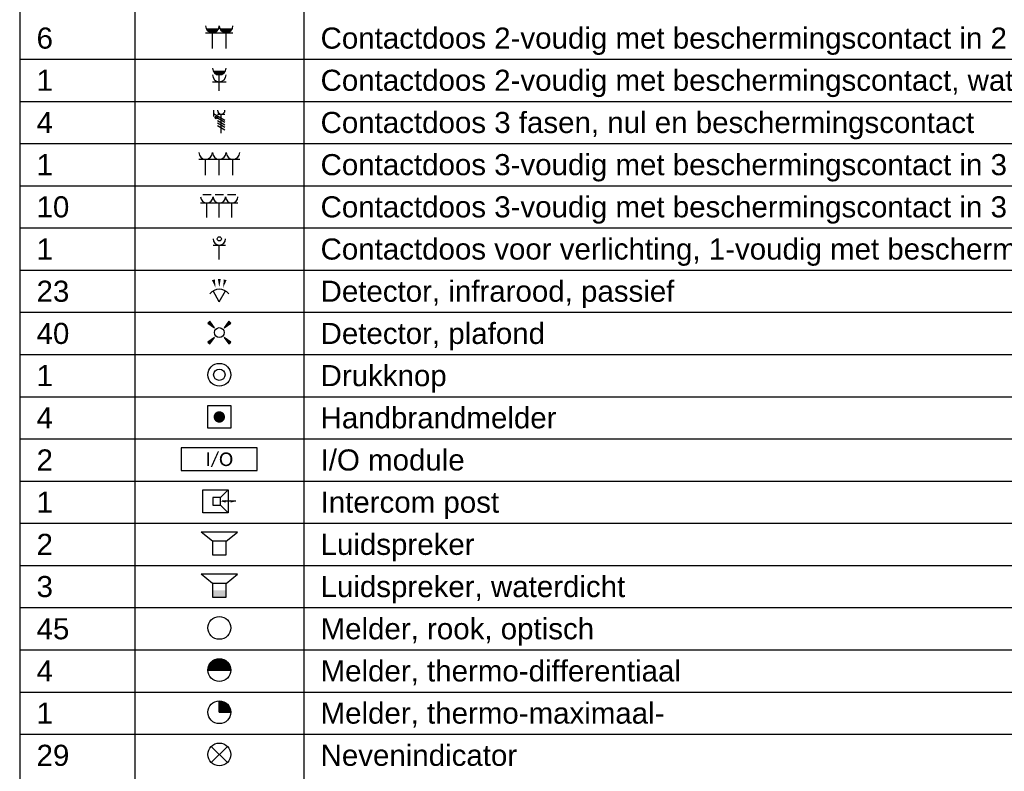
# Model space of a CAD drawing. Header units: millimetres. Extents: x -197899 to 120983, y -4228 to 45370.
# Tile 196 of 200: x 80415 to 86248, y 32123 to 36577. Entities that reach past the tile are written whole.
import ezdxf
from ezdxf.enums import TextEntityAlignment as Align

# ---------------------------------------------------------------- set-up
doc = ezdxf.new("R2010")
doc.units = ezdxf.units.MM
doc.layers.add('BL$9----', color=1, linetype='Continuous')
doc.styles.add('STABICAD-018', font='calibri.ttf', dxfattribs={"height": 180})
doc.styles.get("Standard").update_dxf_attribs({"font": 'arial.ttf'})

# ---------------------------------------------------------------- blocks, each defined once
blk = doc.blocks.new('*U519')
at = {"layer": 'BL$9----', "color": 3}
for p, q in [((0, 0), (0, -340)), ((13.65, 0), (13.65, -340)), ((33.65, 0), (33.65, -340)), ((0, -170), (189.11, -170)), ((0, -175), (189.11, -175)), ((0, -180), (189.11, -180)), ((0, -185), (189.11, -185)), ((0, -190), (189.11, -190)), ((0, -195), (189.11, -195)), ((0, -200), (189.11, -200)), ((0, -205), (189.11, -205)), ((0, -210), (189.11, -210)), ((0, -215), (189.11, -215)), ((0, -220), (189.11, -220)), ((0, -225), (189.11, -225)), ((0, -230), (189.11, -230)), ((0, -235), (189.11, -235)), ((0, -240), (189.11, -240)), ((0, -245), (189.11, -245)), ((0, -250), (189.11, -250))]:
    blk.add_line(p, q, dxfattribs=at)
at = {"layer": 'BL$9----', "color": 2}
blk.add_attdef('TITLE', (2, 1.25), '', height=3.5, dxfattribs=at)
blk = doc.blocks.new('*U518')
at = {"layer": 'BL$9----', "color": 2}
for tag, p in [('count_0', (2, 1.25)), ('count_2', (2, 1.25)), ('count_3', (2, 1.25)), ('count_1', (2, 1.25)), ('count_4', (2, 1.25)), ('blockname_0', (15.6525, 1.25)), ('blockname_1', (15.6525, 1.25)), ('blockname_2', (15.6525, 1.25)), ('blockname_3', (15.6525, 1.25)), ('blockname_4', (15.6525, 1.25)), ('description_0', (35.6525, 1.25)), ('description_1', (35.6525, 1.25)), ('description_2', (35.6525, 1.25)), ('description_3', (35.6525, 1.25)), ('description_4', (35.6525, 1.25))]:
    blk.add_attdef(tag, p, '', height=2.5, dxfattribs=at)
blk = doc.blocks.new('E00125WP')
at = {"color": 0, "linetype": 'Continuous'}
for p, q in [((-0.2, 5.25), (-2.8, 5.25)), ((-0.34, 5.05), (-2.66, 5.05)), ((-0.54, 4.85), (-2.46, 4.85)), ((-0.85, 4.65), (-2.15, 4.65)), ((2.8, 5.25), (0.2, 5.25)), ((2.66, 5.05), (0.34, 5.05)), ((2.46, 4.85), (0.54, 4.85)), ((2.15, 4.65), (0.85, 4.65))]:
    blk.add_line(p, q, dxfattribs=at)
blk = doc.blocks.new('*U400')
at = {"color": 0, "linetype": 'Continuous'}
for p, q in [((-3, 4.5), (3, 4.5)), ((-1.5, 1), (-1.5, 4.5)), ((1.5, 1), (1.5, 4.5))]:
    blk.add_line(p, q, dxfattribs=at)
for centre in [(-1.5, 6), (1.5, 6)]:
    blk.add_arc(centre, 1.5, 180, 0, dxfattribs=at)
at = {"color": 0, "linetype": 'ByBlock'}
blk.add_blockref('E00125WP', (0, 0), dxfattribs=at)
at = {"color": 0, "linetype": 'Continuous', "style": 'STABICAD-018'}
for tag, p in [('PANEL', (0, 11.5)), ('CIRCUIT', (0, 8.5)), ('SUBCIRCUIT', (4.5, 8.5)), ('ARTICLECODE', (0, 0))]:
    blk.add_attdef(tag, text='', height=1.8, dxfattribs=at).set_placement(p, align=Align.MIDDLE)
at = {"color": 0, "linetype": 'Continuous', "style": 'STABICAD-018', "flags": 1}
blk.add_attdef('POWERCODE', text='', height=1.8, dxfattribs=at).set_placement((13, 8.5), align=Align.MIDDLE)
blk = doc.blocks.new('111304AW')
at = {"color": 0, "linetype": 'Continuous'}
for p, q in [((1.3, 5.25), (-1.3, 5.25)), ((1.16, 5.05), (-1.16, 5.05)), ((0.96, 4.85), (-0.96, 4.85)), ((0.65, 4.65), (-0.65, 4.65)), ((0, 1), (0, 4.5)), ((-1.5, 3), (1.5, 3))]:
    blk.add_line(p, q, dxfattribs=at)
for centre in [(0, 6), (0, 4.5)]:
    blk.add_arc(centre, 1.5, 180, 0, dxfattribs=at)
at = {"color": 0, "linetype": 'Continuous', "style": 'STABICAD-018'}
for tag, p in [('PANEL', (0, 11.5)), ('CIRCUIT', (0, 8.5)), ('SUBCIRCUIT', (4.5, 8.5)), ('ARTICLECODE', (0, 0))]:
    blk.add_attdef(tag, text='', height=1.8, dxfattribs=at).set_placement(p, align=Align.MIDDLE)
at = {"color": 0, "linetype": 'Continuous', "style": 'STABICAD-018', "flags": 1}
blk.add_attdef('POWERCODE', text='', height=1.8, dxfattribs=at).set_placement((13, 8.5), align=Align.MIDDLE)
blk = doc.blocks.new('111304D')
at = {"color": 0, "linetype": 'Continuous'}
for p, q in [((-3, 9.98), (-3, 7.48)), ((-3, 8.73), (1.5, 6.13)), ((-1.5, 8.5), (1.5, 8.5)), ((0, 1), (0, 8.5)), ((1.5, 5.13), (-1.5, 6.87)), ((1.5, 4.13), (-1.5, 5.87)), ((1.5, 3.13), (-1.5, 4.87)), ((1.5, 2.13), (-1.5, 3.87))]:
    blk.add_line(p, q, dxfattribs=at)
at = {"color": 0, "linetype": 'Continuous', "const_width": 0.5}
blk.add_lwpolyline([(-1.68, 7.12, 1), (-2.18, 7.12, 1)], format="xyb", close=True, dxfattribs=at)
at = {"color": 0, "linetype": 'Continuous'}
blk.add_circle((-1.93, 7.12), 0.5, dxfattribs=at)
blk.add_arc((0, 10), 1.5, 180, 0, dxfattribs=at)
at = {"color": 0, "linetype": 'Continuous', "style": 'STABICAD-018'}
for tag, p in [('PANEL', (0, 15.5)), ('CIRCUIT', (0, 12.5)), ('SUBCIRCUIT', (4.5, 12.5)), ('ARTICLECODE', (0, 0))]:
    blk.add_attdef(tag, text='', height=1.8, dxfattribs=at).set_placement(p, align=Align.MIDDLE)
at = {"color": 0, "linetype": 'Continuous', "style": 'STABICAD-018', "flags": 1}
blk.add_attdef('POWERCODE', text='', height=1.8, dxfattribs=at).set_placement((13, 12.5), align=Align.MIDDLE)
blk = doc.blocks.new('E00127')
at = {"color": 0, "linetype": 'Continuous'}
for p, q in [((-4.5, 4.5), (4.5, 4.5)), ((-3, 1), (-3, 4.5)), ((0, 1), (0, 4.5)), ((3, 1), (3, 4.5))]:
    blk.add_line(p, q, dxfattribs=at)
for centre in [(-3, 6), (0, 6), (3, 6)]:
    blk.add_arc(centre, 1.5, 180, 0, dxfattribs=at)
at = {"color": 0, "linetype": 'Continuous', "style": 'STABICAD-018'}
for tag, p in [('PANEL', (0, 11.5)), ('CIRCUIT', (0, 8.5)), ('SUBCIRCUIT', (4.5, 8.5)), ('ARTICLECODE', (0, 0))]:
    blk.add_attdef(tag, text='', height=1.8, dxfattribs=at).set_placement(p, align=Align.MIDDLE)
at = {"color": 0, "linetype": 'Continuous', "style": 'STABICAD-018', "flags": 1}
blk.add_attdef('POWERCODE', text='', height=1.8, dxfattribs=at).set_placement((13, 8.5), align=Align.MIDDLE)
blk = doc.blocks.new('E00127CP')
at = {"color": 0, "linetype": 'Continuous'}
for p, q in [((-4, 6.5), (-2, 6.5)), ((-1, 6.5), (1, 6.5)), ((2, 6.5), (4, 6.5))]:
    blk.add_line(p, q, dxfattribs=at)
blk = doc.blocks.new('*U422')
at = {"color": 0, "linetype": 'Continuous'}
for p, q in [((-4.5, 4.5), (4.5, 4.5)), ((-3, 1), (-3, 4.5)), ((0, 1), (0, 4.5)), ((3, 1), (3, 4.5))]:
    blk.add_line(p, q, dxfattribs=at)
for centre in [(-3, 6), (0, 6), (3, 6)]:
    blk.add_arc(centre, 1.5, 180, 0, dxfattribs=at)
at = {"color": 0, "linetype": 'ByBlock'}
blk.add_blockref('E00127CP', (0, 0), dxfattribs=at)
at = {"color": 0, "linetype": 'Continuous', "style": 'STABICAD-018'}
for tag, p in [('PANEL', (0, 11.5)), ('CIRCUIT', (0, 8.5)), ('SUBCIRCUIT', (4.5, 8.5)), ('ARTICLECODE', (0, 0))]:
    blk.add_attdef(tag, text='', height=1.8, dxfattribs=at).set_placement(p, align=Align.MIDDLE)
at = {"color": 0, "linetype": 'Continuous', "style": 'STABICAD-018', "flags": 1}
blk.add_attdef('POWERCODE', text='', height=1.8, dxfattribs=at).set_placement((13, 8.5), align=Align.MIDDLE)
blk = doc.blocks.new('E00516')
at = {"color": 0, "linetype": 'Continuous'}
for p, q in [((-1.5, 4.5), (1.5, 4.5)), ((0, 1), (0, 4.5))]:
    blk.add_line(p, q, dxfattribs=at)
blk.add_circle((0, 6), 0.5, dxfattribs=at)
blk.add_arc((0, 6), 1.5, 180, 0, dxfattribs=at)
at = {"color": 0, "linetype": 'Continuous', "style": 'STABICAD-018'}
for tag, p in [('PANEL', (0, 11)), ('CIRCUIT', (0, 8)), ('SUBCIRCUIT', (4.5, 8)), ('SWITCHCODE', (3.5, 5)), ('ARTICLECODE', (0, 0))]:
    blk.add_attdef(tag, text='', height=1.8, dxfattribs=at).set_placement(p, align=Align.MIDDLE)
blk = doc.blocks.new('E00058')
at = {"color": 0, "linetype": 'Continuous'}
for q in [(-1.5, 3.6), (1.5, 3.6)]:
    blk.add_line((0, 1), q, dxfattribs=at)
blk.add_arc((0, 1), 3, 40.5288, 139.4712, dxfattribs=at)
for points in [[(-1.76, 6.21), (-1.08, 6.39), (-0.91, 4.38)], [(-0.35, 6.49), (0.35, 6.49), (0, 4.5)], [(1.08, 6.39), (1.76, 6.21), (0.91, 4.38)]]:
    blk.add_solid(points, dxfattribs=at)
at = {"color": 0, "linetype": 'Continuous', "style": 'STABICAD-018'}
blk.add_attdef('SECURITY_PANEL', text='', height=1.8, dxfattribs=at).set_placement((0, 10), align=Align.CENTER)
for tag, p in [('TEXT1', (0, 9)), ('ARTICLECODE', (0, 0))]:
    blk.add_attdef(tag, text='', height=1.8, dxfattribs=at).set_placement(p, align=Align.MIDDLE)
blk = doc.blocks.new('E00411')
for p, q in [((-2.4, 2.89), (-2.89, 2.4)), ((-1.24, 1.24), (-2.4, 2.89)), ((2.4, 2.89), (1.24, 1.24)), ((2.89, 2.4), (2.4, 2.89)), ((-2.89, 2.4), (-1.24, 1.24)), ((1.24, 1.24), (2.89, 2.4)), ((-1.24, -1.24), (-2.89, -2.4)), ((-2.89, -2.4), (-2.4, -2.89)), ((-2.4, -2.89), (-1.24, -1.24)), ((1.24, -1.24), (2.4, -2.89)), ((2.89, -2.4), (1.24, -1.24)), ((2.4, -2.89), (2.89, -2.4))]:
    blk.add_line(p, q)
at = {"color": 0, "linetype": 'Continuous'}
blk.add_circle((0, 0), 1.25, dxfattribs=at)
for points in [[(-2.89, 2.4), (-2.4, 2.89), (-1.24, 1.24)], [(2.4, 2.89), (2.89, 2.4), (1.24, 1.24)], [(-2.4, -2.89), (-2.89, -2.4), (-1.24, -1.24)], [(2.89, -2.4), (2.4, -2.89), (1.24, -1.24)]]:
    blk.add_solid(points, dxfattribs=at)
at = {"color": 0, "linetype": 'Continuous', "style": 'STABICAD-018'}
for tag, p in [('SWITCHCODE', (0, 4.64)), ('ARTICLECODE', (0, 0))]:
    blk.add_attdef(tag, text='', height=1.8, dxfattribs=at).set_placement(p, align=Align.MIDDLE)
blk = doc.blocks.new('111410')
at = {"color": 0, "linetype": 'Continuous'}
for radius in [2, 1]:
    blk.add_circle((0, 3), radius, dxfattribs=at)
at = {"color": 0, "linetype": 'Continuous', "style": 'STABICAD-018'}
for tag, p in [('SWITCHCODE', (0, 7)), ('ARTICLECODE', (0, 0))]:
    blk.add_attdef(tag, text='', height=1.8, dxfattribs=at).set_placement(p, align=Align.MIDDLE)
blk = doc.blocks.new('E00124')
at = {"color": 0, "linetype": 'Continuous'}
for p, q in [((-2, 5), (2, 5)), ((-2, 1), (-2, 5)), ((2, 5), (2, 1)), ((2, 1), (-2, 1))]:
    blk.add_line(p, q, dxfattribs=at)
at = {"color": 0, "linetype": 'Continuous', "const_width": 1}
blk.add_lwpolyline([(-0.5, 3, 1), (0.5, 3, 1)], format="xyb", close=True, dxfattribs=at)
at = {"color": 0, "linetype": 'Continuous', "style": 'STABICAD-018'}
for tag, p in [('CODING1', (-2.83, 5.24)), ('CODING2', (-2.55, 2.78)), ('ARTICLECODE', (0, 0)), ('FIREPROTECTION_PANEL', (-0.72, -2.09)), ('FIREPROTECTION_ZONE', (-1.56, -4.07)), ('FIREPROTECTION_HARDWARENUMBER', (6.03, -6.25))]:
    blk.add_attdef(tag, text='', height=1.8, dxfattribs=at).set_placement(p, align=Align.MIDDLE)
blk = doc.blocks.new('E00452A_FP')
at = {"color": 0, "linetype": 'Continuous'}
for p, q in [((-5, 4), (-5, 1)), ((5, 4), (-5, 4)), ((5, 1), (5, 4)), ((-5, 1), (5, 1))]:
    blk.add_line(p, q, dxfattribs=at)
at = {"color": 0, "linetype": 'Continuous', "style": 'STABICAD-018'}
for tag, p in [('FIREPROTECTION_HARDWARENUMBER', (3.74, 16.66)), ('FIREPROTECTION_ZONE', (2.91, 13.93)), ('FIREPROTECTION_PANEL', (3.59, 11.05)), ('CODING2', (-0.2, 8.41)), ('CODING1', (-0.13, 5.87)), ('TEXT1', (0, 2.5)), ('ARTICLECODE', (-0.06, -0.64))]:
    blk.add_attdef(tag, text='', height=1.8, dxfattribs=at).set_placement(p, align=Align.MIDDLE)
blk = doc.blocks.new('E00501')
at = {"color": 0, "linetype": 'Continuous'}
for p, q in [((-2.5, 1), (-2.5, 5.5)), ((-2.5, 5.5), (2.5, 5.5)), ((-0.5, 4), (-0.5, 2.5)), ((1, 4), (-0.5, 4)), ((1, 4), (2.5, 5.5)), ((1, 2.5), (1, 4)), ((2.5, 5.5), (2.5, 1)), ((-0.5, 2.5), (1, 2.5)), ((2.5, 1), (1, 2.5)), ((4, 3.25), (1.33, 3.25)), ((2.5, 1), (-2.5, 1))]:
    blk.add_line(p, q, dxfattribs=at)
for points in [[(1, 3.25, 0, 0.5, 0), (2, 3.25, 0.5, 0.5, 0)], [(4, 3.25, 0, 0.5, 0), (3, 3.25, 0.5, 0.5, 0)]]:
    blk.add_lwpolyline(points, format="xyseb", dxfattribs=at)
at = {"color": 0, "linetype": 'Continuous', "style": 'STABICAD-018'}
for tag, p in [('TEXT1', (0, 8)), ('ARTICLECODE', (0, 0))]:
    blk.add_attdef(tag, text='', height=1.8, dxfattribs=at).set_placement(p, align=Align.MIDDLE)
blk = doc.blocks.new('090907')
at = {"color": 0, "linetype": 'Continuous'}
for p, q in [((4, 6), (-4, 6)), ((-1.5, 4), (-4, 6)), ((1.5, 4), (4, 6)), ((1.5, 4), (-1.5, 4)), ((-1.5, 4), (-1.5, 1)), ((1.5, 1), (1.5, 4)), ((-1.5, 1), (1.5, 1))]:
    blk.add_line(p, q, dxfattribs=at)
at = {"color": 0, "linetype": 'Continuous', "style": 'STABICAD-018'}
for tag, p in [('SWITCHCODE', (0, 8)), ('ARTICLECODE', (0, 0))]:
    blk.add_attdef(tag, text='', height=1.8, dxfattribs=at).set_placement(p, align=Align.MIDDLE)
blk = doc.blocks.new('090907WD')
at = {"color": 0, "linetype": 'Continuous'}
for p, q in [((4, 6), (-4, 6)), ((-1.5, 4), (-4, 6)), ((1.5, 4), (4, 6)), ((1.5, 4), (-1.5, 4)), ((-1.5, 4), (-1.5, 1)), ((1.5, 1), (1.5, 4)), ((-1.5, 1), (1.5, 1))]:
    blk.add_line(p, q, dxfattribs=at)
blk.add_solid([(-1.5, 2.5), (1.5, 2.5), (-1.5, 1), (1.5, 1)], dxfattribs=at)
at = {"color": 0, "linetype": 'Continuous', "style": 'STABICAD-018'}
for tag, p in [('SWITCHCODE', (0, 8)), ('ARTICLECODE', (0, 0))]:
    blk.add_attdef(tag, text='', height=1.8, dxfattribs=at).set_placement(p, align=Align.MIDDLE)
blk = doc.blocks.new('E00020')
at = {"color": 0, "linetype": 'Continuous'}
blk.add_circle((0, 0), 2, dxfattribs=at)
at = {"color": 0, "linetype": 'Continuous', "style": 'STABICAD-018'}
for tag, p in [('CODING1', (0.68, 7.74)), ('CODING2', (0.95, 5.28)), ('ARTICLECODE', (0, 0)), ('FIREPROTECTION_PANEL', (0.1, -3.37)), ('FIREPROTECTION_HARDWARENUMBER', (7.57, -7.83)), ('FIREPROTECTION_ZONE', (1.58, -6.46))]:
    blk.add_attdef(tag, text='', height=1.8, dxfattribs=at).set_placement(p, align=Align.MIDDLE)
blk = doc.blocks.new('E00021')
at = {"color": 0, "linetype": 'Continuous'}
blk.add_line((-2, 0), (2, 0), dxfattribs=at)
blk.add_lwpolyline([(1, 0, 2, 2, 1), (-1, 0, 2, 2, 1)], format="xyseb", dxfattribs=at)
blk.add_circle((0, 0), 2, dxfattribs=at)
at = {"color": 0, "linetype": 'Continuous', "style": 'STABICAD-018'}
for tag, p in [('CODING1', (-1.83, 6.44)), ('CODING2', (-1.55, 3.98)), ('ARTICLECODE', (0, 0)), ('FIREPROTECTION_PANEL', (0, -4.16)), ('FIREPROTECTION_ZONE', (-0.93, -7.76)), ('FIREPROTECTION_HARDWARENUMBER', (6.31, -10.35))]:
    blk.add_attdef(tag, text='', height=1.8, dxfattribs=at).set_placement(p, align=Align.MIDDLE)
blk = doc.blocks.new('E00022')
at = {"color": 0, "linetype": 'Continuous'}
for q in [(0, 2), (2, 0)]:
    blk.add_line((0, 0), q, dxfattribs=at)
blk.add_lwpolyline([(1, 0, 2, 2, 0.414214), (0, 1, 2, 2, 1)], format="xyseb", dxfattribs=at)
blk.add_circle((0, 0), 2, dxfattribs=at)
at = {"color": 0, "linetype": 'Continuous', "style": 'STABICAD-018'}
for tag, p in [('CODING1', (1.33, 7.61)), ('CODING2', (1.61, 5.15)), ('ARTICLECODE', (0, 0)), ('FIREPROTECTION_PANEL', (-0.11, -3.78)), ('FIREPROTECTION_ZONE', (2.23, -6.59)), ('FIREPROTECTION_HARDWARENUMBER', (8.4, -8.91))]:
    blk.add_attdef(tag, text='', height=1.8, dxfattribs=at).set_placement(p, align=Align.MIDDLE)
blk = doc.blocks.new('VB654NVI')
at = {"color": 0, "linetype": 'Continuous'}
for p, q in [((-1.41, 1.59), (1.41, 4.41)), ((-1.41, 4.41), (1.41, 1.59))]:
    blk.add_line(p, q, dxfattribs=at)
blk.add_circle((0, 3), 2, dxfattribs=at)
at = {"color": 0, "linetype": 'Continuous', "style": 'STABICAD-018'}
for tag, p in [('ARTICLECODE', (-2.66, 12.86)), ('FIREPROTECTION_PANEL', (0, 9.85)), ('CODING', (0, 7))]:
    blk.add_attdef(tag, text='', height=1.8, dxfattribs=at).set_placement(p, align=Align.MIDDLE)

msp = doc.modelspace()

# ---------------------------------------------------------------- block references
at = {"layer": 'BL$9----', "xscale": 50, "yscale": 50, "zscale": 50}
msp.add_blockref('*U519', (80414.6, 44843.2), dxfattribs=at)
at = {"layer": 'BL$9----'}
ref = msp.add_blockref('*U518', (89970.1, 36405.7), dxfattribs=dict(at, xscale=50, yscale=50, zscale=50))
ref.add_attrib('count_0', '6', (80514.6, 36405.7), dxfattribs={"color": 1, "height": 125})
ref.add_attrib('description_0', 'Contactdoos 2-voudig met beschermingscontact in 2 inbouwdozen, waterdicht', (82197.3, 36405.7), dxfattribs={"color": 1, "height": 125})
at = {"layer": 'BL$9----', "color": 3, "zscale": 50}
for name, p, xscale, yscale in [('*U400', (81597.3, 36378.7), 27, 27), ('111304AW', (81597.3, 36128.7), 27, 27), ('111304D', (81608.5, 35890.7), 15, 15), ('E00127', (81597.3, 35628.7), 27, 27), ('*U422', (81597.3, 35381.2), 24.54545454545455, 24.54545454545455), ('E00516', (81597.3, 35131.2), 24.54545454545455, 24.54545454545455), ('E00058', (81597.3, 34881.1), 24.59550015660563, 24.59550015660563), ('E00411', (81597.3, 34723.2), 23.34262358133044, 23.34262358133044), ('111410', (81597.3, 34372), 33.75, 33.75), ('E00124', (81597.3, 34122), 33.75, 33.75), ('E00501', (81574.8, 33625.7), 30, 30), ('090907', (81597.3, 33378.7), 27, 27), ('090907WD', (81597.3, 33128.7), 27, 27), ('E00020', (81597.3, 32973.2), 33.75, 33.75), ('E00021', (81597.3, 32723.2), 33.75, 33.75), ('E00022', (81597.3, 32473.2), 33.75, 33.75), ('VB654NVI', (81597.3, 32122), 33.75, 33.75)]:
    msp.add_blockref(name, p, dxfattribs=dict(at, xscale=xscale, yscale=yscale))
at = {"layer": 'BL$9----'}
ref = msp.add_blockref('*U518', (89970.1, 36155.7), dxfattribs=dict(at, xscale=50, yscale=50, zscale=50))
ref.add_attrib('count_0', '1', (80514.6, 36155.7), dxfattribs={"color": 1, "height": 125})
ref.add_attrib('description_0', 'Contactdoos 2-voudig met beschermingscontact, waterdicht', (82197.3, 36155.7), dxfattribs={"color": 1, "height": 125})
ref = msp.add_blockref('*U518', (89970.1, 35905.7), dxfattribs=dict(at, xscale=50, yscale=50, zscale=50))
ref.add_attrib('count_0', '4', (80514.6, 35905.7), dxfattribs={"color": 1, "height": 125})
ref.add_attrib('description_0', 'Contactdoos 3 fasen, nul en beschermingscontact', (82197.3, 35905.7), dxfattribs={"color": 1, "height": 125})
ref = msp.add_blockref('*U518', (89970.1, 35655.7), dxfattribs=dict(at, xscale=50, yscale=50, zscale=50))
ref.add_attrib('count_0', '1', (80514.6, 35655.7), dxfattribs={"color": 1, "height": 125})
ref.add_attrib('description_0', 'Contactdoos 3-voudig met beschermingscontact in 3 inbouwdozen', (82197.3, 35655.7), dxfattribs={"color": 1, "height": 125})
ref = msp.add_blockref('*U518', (89970.1, 35405.7), dxfattribs=dict(at, xscale=50, yscale=50, zscale=50))
ref.add_attrib('count_0', '10', (80514.6, 35405.7), dxfattribs={"color": 1, "height": 125})
ref.add_attrib('description_0', 'Contactdoos 3-voudig met beschermingscontact in 3 inbouwdozen, kindveilig', (82197.3, 35405.7), dxfattribs={"color": 1, "height": 125})
ref = msp.add_blockref('*U518', (89970.1, 35155.7), dxfattribs=dict(at, xscale=50, yscale=50, zscale=50))
ref.add_attrib('count_0', '1', (80514.6, 35155.7), dxfattribs={"color": 1, "height": 125})
ref.add_attrib('description_0', 'Contactdoos voor verlichting, 1-voudig met beschermingscontact', (82197.3, 35155.7), dxfattribs={"color": 1, "height": 125})
ref = msp.add_blockref('*U518', (89970.1, 34905.7), dxfattribs=dict(at, xscale=50, yscale=50, zscale=50))
ref.add_attrib('count_0', '23', (80514.6, 34905.7), dxfattribs={"color": 1, "height": 125})
ref.add_attrib('description_0', 'Detector, infrarood, passief', (82197.3, 34905.7), dxfattribs={"color": 1, "height": 125})
ref = msp.add_blockref('*U518', (89970.1, 34655.7), dxfattribs=dict(at, xscale=50, yscale=50, zscale=50))
ref.add_attrib('count_0', '40', (80514.6, 34655.7), dxfattribs={"color": 1, "height": 125})
ref.add_attrib('description_0', 'Detector, plafond', (82197.3, 34655.7), dxfattribs={"color": 1, "height": 125})
ref = msp.add_blockref('*U518', (89970.1, 34405.7), dxfattribs=dict(at, xscale=50, yscale=50, zscale=50))
ref.add_attrib('count_0', '1', (80514.6, 34405.7), dxfattribs={"color": 1, "height": 125})
ref.add_attrib('description_0', 'Drukknop', (82197.3, 34405.7), dxfattribs={"color": 1, "height": 125})
ref = msp.add_blockref('*U518', (89970.1, 34155.7), dxfattribs=dict(at, xscale=50, yscale=50, zscale=50))
ref.add_attrib('count_0', '4', (80514.6, 34155.7), dxfattribs={"color": 1, "height": 125})
ref.add_attrib('description_0', 'Handbrandmelder', (82197.3, 34155.7), dxfattribs={"color": 1, "height": 125})
ref = msp.add_blockref('*U518', (89970.1, 33905.7), dxfattribs=dict(at, xscale=50, yscale=50, zscale=50))
ref.add_attrib('count_0', '2', (80514.6, 33905.7), dxfattribs={"color": 1, "height": 125})
ref.add_attrib('description_0', 'I/O module', (82197.3, 33905.7), dxfattribs={"color": 1, "height": 125})
at = {"layer": 'BL$9----', "color": 3, "xscale": 45, "yscale": 45, "zscale": 50}
msp.add_blockref('E00452A_FP', (81597.3, 33860.7), dxfattribs=at).add_auto_attribs({'TEXT1': 'I/O'})
at = {"layer": 'BL$9----'}
ref = msp.add_blockref('*U518', (89970.1, 33655.7), dxfattribs=dict(at, xscale=50, yscale=50, zscale=50))
ref.add_attrib('count_0', '1', (80514.6, 33655.7), dxfattribs={"color": 1, "height": 125})
ref.add_attrib('description_0', 'Intercom post', (82197.3, 33655.7), dxfattribs={"color": 1, "height": 125})
ref = msp.add_blockref('*U518', (89970.1, 33405.7), dxfattribs=dict(at, xscale=50, yscale=50, zscale=50))
ref.add_attrib('count_0', '2', (80514.6, 33405.7), dxfattribs={"color": 1, "height": 125})
ref.add_attrib('description_0', 'Luidspreker', (82197.3, 33405.7), dxfattribs={"color": 1, "height": 125})
ref = msp.add_blockref('*U518', (89970.1, 33155.7), dxfattribs=dict(at, xscale=50, yscale=50, zscale=50))
ref.add_attrib('count_0', '3', (80514.6, 33155.7), dxfattribs={"color": 1, "height": 125})
ref.add_attrib('description_0', 'Luidspreker, waterdicht', (82197.3, 33155.7), dxfattribs={"color": 1, "height": 125})
ref = msp.add_blockref('*U518', (89970.1, 32905.7), dxfattribs=dict(at, xscale=50, yscale=50, zscale=50))
ref.add_attrib('count_0', '45', (80514.6, 32905.7), dxfattribs={"color": 1, "height": 125})
ref.add_attrib('description_0', 'Melder, rook, optisch', (82197.3, 32905.7), dxfattribs={"color": 1, "height": 125})
ref = msp.add_blockref('*U518', (89970.1, 32655.7), dxfattribs=dict(at, xscale=50, yscale=50, zscale=50))
ref.add_attrib('count_0', '4', (80514.6, 32655.7), dxfattribs={"color": 1, "height": 125})
ref.add_attrib('description_0', 'Melder, thermo-differentiaal', (82197.3, 32655.7), dxfattribs={"color": 1, "height": 125})
ref = msp.add_blockref('*U518', (89970.1, 32405.7), dxfattribs=dict(at, xscale=50, yscale=50, zscale=50))
ref.add_attrib('count_0', '1', (80514.6, 32405.7), dxfattribs={"color": 1, "height": 125})
ref.add_attrib('description_0', 'Melder, thermo-maximaal-', (82197.3, 32405.7), dxfattribs={"color": 1, "height": 125})
ref = msp.add_blockref('*U518', (89970.1, 32155.7), dxfattribs=dict(at, xscale=50, yscale=50, zscale=50))
ref.add_attrib('count_0', '29', (80514.6, 32155.7), dxfattribs={"color": 1, "height": 125})
ref.add_attrib('description_0', 'Nevenindicator', (82197.3, 32155.7), dxfattribs={"color": 1, "height": 125})

doc.saveas('drawing.dxf')
